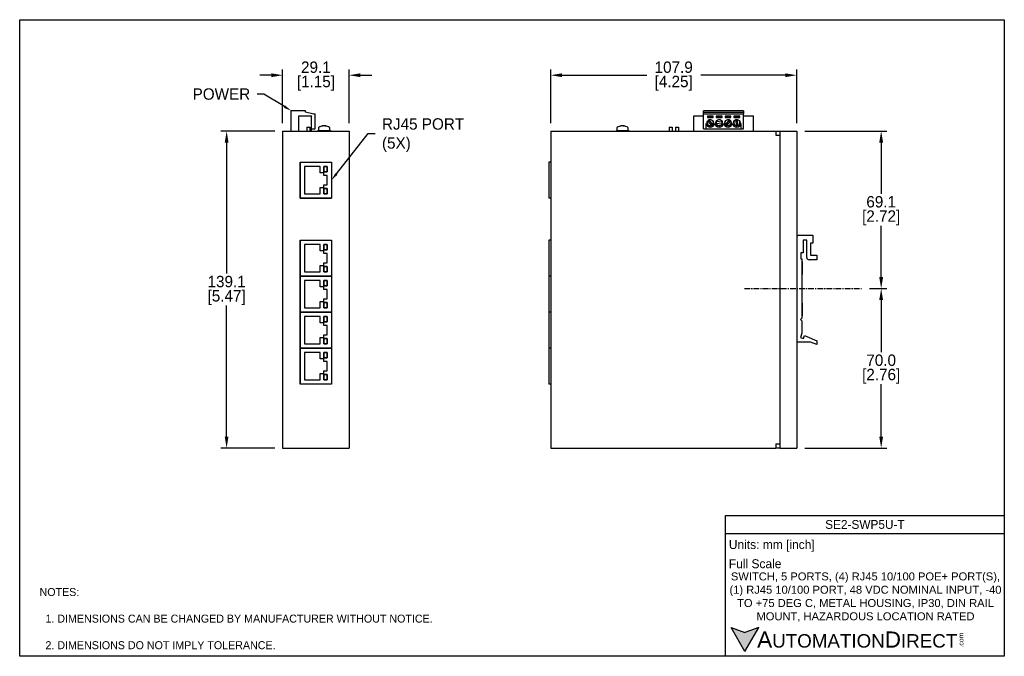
# Model space of a CAD drawing. Header units: inches. Extents: x 0 to 432, y 0 to 279.
import ezdxf
from ezdxf import colors
from ezdxf.entities.mleader import LeaderData, LeaderLine
from ezdxf.math import Vec2, Vec3

# ---------------------------------------------------------------- set-up
doc = ezdxf.new("R2010")
doc.units = ezdxf.units.IN
doc.header["$LTSCALE"] = 10
doc.header["$MEASUREMENT"] = 0
doc.linetypes.add('CENTER', pattern=[0.4, 0.25, -0.05, 0.05, -0.05])
for name, color, linetype in [('CENTER', 40, 'CENTER'), ('DIMENSIONS', 140, 'Continuous'), ('TEXT', 140, 'Continuous')]:
    doc.layers.add(name, color=color, linetype=linetype)
doc.styles.add('型式1', font='txt')
doc.dimstyles.get("Standard").update_dxf_attribs({"dimtxt": 5, "dimasz": 5, "dimexe": 2.5, "dimexo": 3.5, "dimgap": 1, "dimtad": 0, "dimtih": 1, "dimtoh": 1, "dimdec": 1, "dimzin": 0, "dimdsep": 46, "dimtxsty": 'Standard', "dimcen": 0, "dimadec": 0, "dimazin": 0, "dimtfac": 1, "dimtdec": 1, "dimtofl": 0, "dimtmove": 0, "dimatfit": 3, "dimfxl": 1, "dimtolj": 1, "dimtzin": 0, "dimarcsym": 0})

# ---------------------------------------------------------------- blocks, each defined once
blk = doc.blocks.new('*D13')
at = {"layer": 'DEFPOINTS', "color": 0, "transparency": 16777216}
for p in [(369.14, 161.41), (377.8, 161.41), (340.76, 91.42)]:
    blk.add_point(p, dxfattribs=at)
at = {"layer": 'DIMENSIONS', "color": 0, "lineweight": -2, "transparency": 16777216}
for p, q in [((372.64, 161.41), (380.3, 161.41)), ((377.8, 156.41), (377.8, 133.42)), ((377.8, 96.42), (377.8, 119.42)), ((344.26, 91.42), (380.3, 91.42))]:
    blk.add_line(p, q, dxfattribs=at)
at = {"layer": 'DIMENSIONS', "color": 0, "transparency": 16777216}
for points in [[(376.96, 156.41), (378.63, 156.41), (377.8, 161.41)], [(376.96, 96.42), (378.63, 96.42), (377.8, 91.42)]]:
    blk.add_solid(points, dxfattribs=at)
at = {"layer": 'DIMENSIONS', "color": 0, "transparency": 16777216, "char_height": 5, "attachment_point": 5}
for s, insert in [('\\A1;70.0', (377.8, 129.92)), ('\\A1;[2.76]', (377.8, 122.92))]:
    blk.add_mtext(s, dxfattribs=dict(at, insert=insert))
blk = doc.blocks.new('*D14')
at = {"layer": 'DEFPOINTS', "color": 0, "transparency": 16777216}
for p in [(340.76, 230.49), (377.8, 230.49), (369.14, 161.41)]:
    blk.add_point(p, dxfattribs=at)
at = {"layer": 'DIMENSIONS', "color": 0, "lineweight": -2, "transparency": 16777216}
for p, q in [((344.26, 230.49), (380.3, 230.49)), ((377.8, 225.49), (377.8, 202.95)), ((377.8, 166.41), (377.8, 188.95)), ((372.64, 161.41), (380.3, 161.41))]:
    blk.add_line(p, q, dxfattribs=at)
at = {"layer": 'DIMENSIONS', "color": 0, "transparency": 16777216}
for points in [[(376.96, 225.49), (378.63, 225.49), (377.8, 230.49)], [(376.96, 166.41), (378.63, 166.41), (377.8, 161.41)]]:
    blk.add_solid(points, dxfattribs=at)
at = {"layer": 'DIMENSIONS', "color": 0, "transparency": 16777216, "char_height": 5, "attachment_point": 5}
for s, insert in [('\\A1;69.1', (377.8, 199.45)), ('\\A1;[2.72]', (377.8, 192.45))]:
    blk.add_mtext(s, dxfattribs=dict(at, insert=insert))
blk = doc.blocks.new('*D15')
at = {"layer": 'DEFPOINTS', "color": 0, "transparency": 16777216}
for p in [(232.86, 255.02), (232.86, 230.49), (340.76, 230.49)]:
    blk.add_point(p, dxfattribs=at)
at = {"layer": 'DIMENSIONS', "color": 0, "lineweight": -2, "transparency": 16777216}
for p, q in [((232.86, 233.99), (232.86, 257.52)), ((237.86, 255.02), (274.98, 255.02)), ((335.76, 255.02), (298.65, 255.02)), ((340.76, 233.99), (340.76, 257.52))]:
    blk.add_line(p, q, dxfattribs=at)
at = {"layer": 'DIMENSIONS', "color": 0, "transparency": 16777216}
for points in [[(237.86, 255.86), (237.86, 254.19), (232.86, 255.02)], [(335.76, 255.86), (335.76, 254.19), (340.76, 255.02)]]:
    blk.add_solid(points, dxfattribs=at)
at = {"layer": 'DIMENSIONS', "color": 0, "transparency": 16777216, "char_height": 5, "attachment_point": 5}
for s, insert in [('\\A1;107.9', (286.81, 258.52)), ('\\A1;[4.25]', (286.81, 251.52))]:
    blk.add_mtext(s, dxfattribs=dict(at, insert=insert))
blk = doc.blocks.new('*D16')
at = {"layer": 'DEFPOINTS', "color": 0, "transparency": 16777216}
for p in [(115.32, 255.02), (115.32, 230.49), (144.46, 230.49)]:
    blk.add_point(p, dxfattribs=at)
at = {"layer": 'DIMENSIONS', "color": 0, "lineweight": -2, "transparency": 16777216}
for p, q in [((110.32, 255.02), (105.32, 255.02)), ((115.32, 233.99), (115.32, 257.52)), ((144.46, 233.99), (144.46, 257.52)), ((149.46, 255.02), (154.46, 255.02))]:
    blk.add_line(p, q, dxfattribs=at)
at = {"layer": 'DIMENSIONS', "color": 0, "transparency": 16777216}
for points in [[(110.32, 255.86), (110.32, 254.19), (115.32, 255.02)], [(149.46, 255.86), (149.46, 254.19), (144.46, 255.02)]]:
    blk.add_solid(points, dxfattribs=at)
at = {"layer": 'DIMENSIONS', "color": 0, "transparency": 16777216, "char_height": 5, "attachment_point": 5}
for s, insert in [('\\A1;29.1', (129.89, 258.52)), ('\\A1;[1.15]', (129.89, 251.52))]:
    blk.add_mtext(s, dxfattribs=dict(at, insert=insert))
blk = doc.blocks.new('*D17')
at = {"layer": 'DEFPOINTS', "color": 0, "transparency": 16777216}
for p in [(115.32, 230.49), (90.75, 91.42), (115.32, 91.42)]:
    blk.add_point(p, dxfattribs=at)
at = {"layer": 'DIMENSIONS', "color": 0, "lineweight": -2, "transparency": 16777216}
for p, q in [((111.82, 230.49), (88.25, 230.49)), ((90.75, 225.49), (90.75, 167.95)), ((90.75, 96.42), (90.75, 153.95)), ((111.82, 91.42), (88.25, 91.42))]:
    blk.add_line(p, q, dxfattribs=at)
at = {"layer": 'DIMENSIONS', "color": 0, "transparency": 16777216}
for points in [[(89.92, 225.49), (91.58, 225.49), (90.75, 230.49)], [(89.92, 96.42), (91.58, 96.42), (90.75, 91.42)]]:
    blk.add_solid(points, dxfattribs=at)
at = {"layer": 'DIMENSIONS', "color": 0, "transparency": 16777216, "char_height": 5, "attachment_point": 5}
for s, insert in [('\\A1;139.1', (90.75, 164.45)), ('\\A1;[5.47]', (90.75, 157.45))]:
    blk.add_mtext(s, dxfattribs=dict(at, insert=insert))

msp = doc.modelspace()

# ---------------------------------------------------------------- hatches: boundary and pattern name
at = {"layer": 'TEXT'}
msp.add_hatch(color=256, dxfattribs=at).paths.add_polyline_path([(318.04, 2.09), (324.11, 12.59), (318.04, 10.39), (311.98, 12.59)])

# ---------------------------------------------------------------- linework, layer by layer
for p, q in [((119.12, 230.49), (119.12, 239.4)), ((125.29, 239.4), (119.12, 239.4)), ((125.29, 238.74), (125.29, 239.4)), ((128.99, 237.86), (125.29, 238.74)), ((128.99, 238.14), (128.99, 237.86)), ((128.99, 238.14), (129.55, 238.14)), ((129.55, 231.5), (129.55, 238.14)), ((317.42, 239.4), (299.94, 239.4)), ((299.94, 238.74), (299.94, 239.4)), ((299.94, 238.74), (317.42, 238.74)), ((299.94, 238.14), (299.94, 238.74)), ((299.94, 231.5), (299.94, 238.14)), ((299.94, 238.14), (317.42, 238.14)), ((317.42, 239.4), (317.42, 238.74)), ((317.42, 238.74), (317.42, 238.14)), ((317.42, 231.5), (317.42, 238.14)), ((122.43, 230.49), (122.43, 237.22)), ((122.43, 237.22), (128.02, 237.22)), ((128.02, 230.49), (128.02, 237.22)), ((295.6, 230.49), (295.6, 237.22)), ((295.6, 237.22), (299.94, 237.22)), ((300.91, 233.86), (300.91, 231.5)), ((301.58, 237.12), (301.58, 236.49)), ((304.12, 237.12), (301.58, 237.12)), ((301.58, 236.49), (304.12, 236.49)), ((304.12, 236.49), (301.58, 236.49)), ((301.73, 234.91), (303.39, 232.94)), ((303.98, 233.43), (302.32, 235.4)), ((304.12, 236.49), (304.12, 237.12)), ((305.42, 233.93), (307.98, 233.66)), ((305.47, 237.12), (305.47, 236.49)), ((308.01, 237.12), (305.47, 237.12)), ((305.47, 236.49), (308.01, 236.49)), ((308.01, 236.49), (305.47, 236.49)), ((308.06, 234.41), (305.5, 234.68)), ((308.01, 236.49), (308.01, 237.12)), ((311.9, 237.12), (309.36, 237.12)), ((309.36, 237.12), (309.36, 236.49)), ((309.36, 236.49), (311.9, 236.49)), ((311.9, 236.49), (309.36, 236.49)), ((311.19, 235.39), (309.49, 233.44)), ((310.07, 232.95), (311.76, 234.89)), ((311.9, 236.49), (311.9, 237.12)), ((313.24, 237.12), (313.24, 236.49)), ((315.78, 237.12), (313.24, 237.12)), ((313.24, 236.49), (315.78, 236.49)), ((315.78, 236.49), (313.24, 236.49)), ((314.02, 235.42), (314.25, 232.85)), ((315.01, 232.92), (314.78, 235.49)), ((315.78, 236.49), (315.78, 237.12)), ((316.46, 231.5), (316.46, 233.86)), ((317.42, 237.22), (321.76, 237.22)), ((321.76, 230.49), (321.76, 237.22)), ((115.32, 230.49), (115.32, 91.42)), ((115.32, 230.49), (116.85, 230.49)), ((116.85, 230.49), (142.93, 230.49)), ((125.91, 232.26), (125.91, 230.49)), ((125.91, 232.26), (127.26, 232.26)), ((127.26, 232.26), (127.26, 230.49)), ((128.02, 231.5), (129.55, 231.5)), ((130.81, 230.74), (130.81, 230.49)), ((130.81, 230.74), (130.82, 230.74)), ((130.82, 230.74), (130.82, 230.49)), ((130.82, 230.74), (131.05, 230.74)), ((131.03, 231.81), (131.03, 230.74)), ((131.05, 230.74), (131.05, 230.49)), ((131.05, 230.74), (131.32, 230.74)), ((131.32, 230.74), (131.32, 230.49)), ((131.32, 230.74), (131.51, 230.74)), ((131.49, 230.74), (131.95, 230.74)), ((131.9, 230.74), (131.9, 230.49)), ((131.95, 230.74), (131.95, 230.49)), ((131.95, 230.74), (132.41, 230.74)), ((132.41, 230.74), (132.41, 230.49)), ((132.41, 230.74), (132.52, 230.74)), ((132.52, 230.74), (133.27, 230.74)), ((132.74, 230.74), (132.74, 230.49)), ((133.05, 232.81), (133.06, 232.72)), ((133.27, 230.74), (133.27, 230.49)), ((133.27, 230.74), (133.8, 230.74)), ((133.57, 232.79), (133.57, 232.81)), ((133.8, 230.74), (134.55, 230.74)), ((133.8, 230.74), (133.8, 230.49)), ((134.02, 232.81), (134, 232.67)), ((134.33, 230.74), (134.33, 230.49)), ((134.55, 230.74), (134.66, 230.74)), ((134.66, 230.74), (134.66, 230.49)), ((134.66, 230.74), (135.12, 230.74)), ((135.12, 230.74), (135.58, 230.74)), ((135.12, 230.74), (135.12, 230.49)), ((135.17, 230.74), (135.17, 230.49)), ((135.55, 230.74), (135.75, 230.74)), ((135.75, 230.74), (135.75, 230.49)), ((135.75, 230.74), (136.02, 230.74)), ((136.02, 230.74), (136.02, 230.49)), ((136.02, 230.74), (136.25, 230.74)), ((136.03, 230.74), (136.03, 231.81)), ((136.25, 230.74), (136.25, 230.49)), ((136.25, 230.74), (136.26, 230.74)), ((136.26, 230.49), (136.26, 230.74)), ((142.93, 230.49), (144.46, 230.49)), ((144.46, 230.49), (144.46, 91.42)), ((232.86, 230.49), (232.86, 91.42)), ((232.86, 230.49), (234.39, 230.49)), ((234.39, 230.49), (331.64, 230.49)), ((261.66, 230.74), (261.66, 230.49)), ((261.66, 230.74), (261.67, 230.74)), ((261.67, 230.74), (261.67, 230.49)), ((261.67, 230.74), (261.9, 230.74)), ((261.89, 231.81), (261.89, 230.74)), ((261.9, 230.74), (261.9, 230.49)), ((261.9, 230.74), (262.17, 230.74)), ((262.17, 230.74), (262.17, 230.49)), ((262.17, 230.74), (262.37, 230.74)), ((262.34, 230.74), (262.8, 230.74)), ((262.75, 230.74), (262.75, 230.49)), ((262.8, 230.74), (262.8, 230.49)), ((262.8, 230.74), (263.26, 230.74)), ((263.26, 230.74), (263.26, 230.49)), ((263.26, 230.74), (263.37, 230.74)), ((263.37, 230.74), (264.12, 230.74)), ((263.59, 230.74), (263.59, 230.49)), ((263.91, 232.72), (263.9, 232.81)), ((264.12, 230.74), (264.12, 230.49)), ((264.12, 230.74), (264.65, 230.74)), ((264.43, 232.81), (264.43, 232.79)), ((264.65, 230.74), (265.4, 230.74)), ((264.65, 230.74), (264.65, 230.49)), ((264.85, 232.67), (264.87, 232.81)), ((265.18, 230.74), (265.18, 230.49)), ((265.4, 230.74), (265.51, 230.74)), ((265.51, 230.74), (265.51, 230.49)), ((265.51, 230.74), (265.97, 230.74)), ((265.97, 230.74), (265.97, 230.49)), ((266, 230.74), (266.43, 230.74)), ((266.02, 230.74), (266.02, 230.49)), ((266.41, 230.74), (266.6, 230.74)), ((266.6, 230.74), (266.6, 230.49)), ((266.6, 230.74), (266.87, 230.74)), ((266.87, 230.74), (266.87, 230.49)), ((266.87, 230.74), (267.1, 230.74)), ((266.89, 230.74), (266.89, 231.81)), ((267.1, 230.74), (267.1, 230.49)), ((267.1, 230.74), (267.11, 230.74)), ((267.11, 230.49), (267.11, 230.74)), ((284.77, 232.26), (284.77, 230.49)), ((284.77, 232.26), (286.09, 232.26)), ((286.09, 232.26), (286.09, 230.49)), ((287.61, 232.26), (287.61, 230.49)), ((287.61, 232.26), (288.94, 232.26)), ((288.94, 232.26), (288.94, 230.49)), ((299.94, 231.5), (300.91, 231.5)), ((300.91, 231.5), (316.46, 231.5)), ((316.46, 231.5), (317.42, 231.5)), ((331.64, 230.49), (331.64, 228.71)), ((331.64, 230.49), (333.4, 230.49)), ((333.4, 230.49), (333.4, 91.42)), ((333.4, 230.49), (339.24, 230.49)), ((339.24, 230.49), (340.76, 230.49)), ((340.76, 230.49), (340.76, 91.42)), ((331.64, 228.71), (332.72, 228.71)), ((332.72, 228.71), (333.14, 228.71)), ((333.14, 228.71), (333.4, 228.71)), ((123.07, 216.82), (122.99, 216.82)), ((122.99, 216.82), (122.99, 201.07)), ((123.07, 201.09), (123.07, 216.82)), ((123.07, 216.82), (136.71, 216.82)), ((136.71, 216.82), (136.71, 201.09)), ((232.86, 216.82), (232, 216.82)), ((232, 216.82), (232, 201.09)), ((131.79, 214.99), (124.94, 214.99)), ((124.94, 214.99), (124.94, 202.92)), ((131.79, 212.15), (131.79, 214.99)), ((133.32, 212.15), (131.79, 212.15)), ((134.84, 214.99), (133.32, 214.99)), ((133.32, 214.99), (133.32, 212.57)), ((133.32, 212.57), (134.84, 212.57)), ((133.32, 211), (133.32, 212.15)), ((133.34, 214.96), (134.82, 214.96)), ((133.34, 214.96), (133.55, 214.76)), ((133.34, 212.6), (133.34, 214.96)), ((133.55, 212.8), (133.34, 212.6)), ((134.82, 212.6), (133.34, 212.6)), ((134.82, 214.96), (134.61, 214.76)), ((134.61, 212.8), (134.82, 212.6)), ((134.82, 214.96), (134.82, 212.6)), ((134.84, 212.57), (134.84, 214.99)), ((134.84, 211), (133.32, 211)), ((134.84, 206.91), (134.84, 211)), ((131.79, 202.92), (131.79, 205.75)), ((131.79, 205.75), (133.32, 205.75)), ((133.32, 205.75), (133.32, 206.91)), ((133.32, 206.91), (134.84, 206.91)), ((134.84, 205.33), (133.32, 205.33)), ((133.32, 205.33), (133.32, 202.92)), ((133.34, 205.31), (134.82, 205.31)), ((133.34, 205.31), (133.55, 205.11)), ((133.34, 202.95), (133.34, 205.31)), ((133.55, 203.15), (133.34, 202.95)), ((134.82, 202.95), (133.34, 202.95)), ((134.82, 205.31), (134.61, 205.11)), ((134.61, 203.15), (134.82, 202.95)), ((134.82, 205.31), (134.82, 202.95)), ((134.84, 202.92), (134.84, 205.33)), ((122.99, 201.07), (136.71, 201.07)), ((136.71, 201.09), (123.07, 201.09)), ((124.94, 202.92), (131.79, 202.92)), ((133.32, 202.92), (134.84, 202.92)), ((136.71, 201.07), (136.71, 201.09)), ((232.86, 201.09), (232, 201.09)), ((123.07, 182.48), (122.99, 182.48)), ((122.99, 182.48), (122.99, 119.49)), ((123.07, 182.62), (136.71, 182.62)), ((123.07, 166.88), (123.07, 182.62)), ((136.71, 182.62), (136.71, 166.88)), ((232, 182.62), (232, 166.88)), ((232.86, 182.62), (232, 182.62)), ((341.76, 184.82), (347.76, 184.82)), ((345.18, 182.62), (343.56, 182.62)), ((343.56, 182.62), (343.56, 177.12)), ((345.18, 175.02), (345.18, 182.62)), ((347.76, 184.82), (347.76, 181.32)), ((131.79, 180.79), (124.94, 180.79)), ((124.94, 180.79), (124.94, 168.72)), ((131.79, 177.95), (131.79, 180.79)), ((133.32, 177.95), (131.79, 177.95)), ((134.84, 180.79), (133.32, 180.79)), ((133.32, 180.79), (133.32, 178.37)), ((133.32, 178.37), (134.84, 178.37)), ((133.32, 176.8), (133.32, 177.95)), ((133.52, 180.58), (133.34, 180.76)), ((133.34, 180.76), (134.82, 180.76)), ((133.34, 178.4), (133.34, 180.76)), ((133.34, 178.4), (133.52, 178.58)), ((134.82, 178.4), (133.34, 178.4)), ((134.64, 180.58), (134.82, 180.76)), ((134.82, 178.4), (134.64, 178.58)), ((134.82, 180.76), (134.82, 178.4)), ((134.84, 178.37), (134.84, 180.79)), ((343.56, 177.12), (342.56, 177.12)), ((342.56, 177.12), (342.56, 174.42)), ((347.76, 181.32), (346.76, 181.32)), ((346.76, 181.32), (346.76, 176.02)), ((134.84, 176.8), (133.32, 176.8)), ((134.84, 172.71), (134.84, 176.8)), ((342.56, 174.42), (343.06, 174.42)), ((343.06, 174.42), (343.06, 148.4)), ((343.11, 173.08), (343.06, 173.08)), ((343.11, 173.08), (343.11, 168.52)), ((349.56, 174.02), (346.18, 174.02)), ((346.76, 176.02), (349.56, 176.02)), ((349.56, 176.02), (349.56, 174.02)), ((124.94, 168.72), (131.79, 168.72)), ((131.79, 168.72), (131.79, 171.55)), ((131.79, 171.55), (133.32, 171.55)), ((133.32, 171.55), (133.32, 172.71)), ((133.32, 172.71), (134.84, 172.71)), ((134.84, 171.13), (133.32, 171.13)), ((133.32, 171.13), (133.32, 168.72)), ((133.32, 168.72), (134.84, 168.72)), ((133.34, 171.11), (134.82, 171.11)), ((133.34, 171.11), (133.52, 170.93)), ((133.34, 168.75), (133.34, 171.11)), ((133.34, 168.75), (133.52, 168.92)), ((134.82, 168.75), (133.34, 168.75)), ((134.64, 170.93), (134.82, 171.11)), ((134.64, 168.92), (134.82, 168.75)), ((134.82, 171.11), (134.82, 168.75)), ((134.84, 168.72), (134.84, 171.13)), ((343.11, 168.52), (343.11, 167.58)), ((136.71, 166.88), (123.07, 166.88)), ((123.07, 166.82), (136.71, 166.82)), ((123.07, 151.09), (123.07, 166.82)), ((131.79, 164.99), (124.94, 164.99)), ((124.94, 164.99), (124.94, 152.92)), ((131.79, 162.15), (131.79, 164.99)), ((134.84, 164.99), (133.32, 164.99)), ((133.32, 164.99), (133.32, 162.57)), ((133.52, 164.78), (133.34, 164.96)), ((133.34, 164.96), (134.82, 164.96)), ((133.34, 162.6), (133.34, 164.96)), ((134.64, 164.78), (134.82, 164.96)), ((134.82, 164.96), (134.82, 162.6)), ((134.84, 162.57), (134.84, 164.99)), ((136.71, 166.82), (136.71, 166.88)), ((136.71, 166.82), (136.71, 151.09)), ((232.86, 166.88), (232, 166.88)), ((232, 166.82), (232, 151.09)), ((232.86, 166.82), (232, 166.82)), ((343.06, 167.58), (343.11, 167.58)), ((133.32, 162.15), (131.79, 162.15)), ((133.32, 162.57), (134.84, 162.57)), ((133.32, 161), (133.32, 162.15)), ((134.84, 161), (133.32, 161)), ((133.34, 162.6), (133.52, 162.78)), ((134.82, 162.6), (133.34, 162.6)), ((134.82, 162.6), (134.64, 162.78)), ((134.84, 156.91), (134.84, 161)), ((131.79, 152.92), (131.79, 155.75)), ((131.79, 155.75), (133.32, 155.75)), ((133.32, 155.75), (133.32, 156.91)), ((133.32, 156.91), (134.84, 156.91)), ((124.94, 152.92), (131.79, 152.92)), ((134.84, 155.33), (133.32, 155.33)), ((133.32, 155.33), (133.32, 152.92)), ((133.32, 152.92), (134.84, 152.92)), ((133.34, 155.31), (134.82, 155.31)), ((133.34, 155.31), (133.52, 155.13)), ((133.34, 152.95), (133.34, 155.31)), ((133.34, 152.95), (133.52, 153.12)), ((134.82, 152.95), (133.34, 152.95)), ((134.64, 155.13), (134.82, 155.31)), ((134.64, 153.12), (134.82, 152.95)), ((134.82, 155.31), (134.82, 152.95)), ((134.84, 152.92), (134.84, 155.33)), ((343.11, 154.92), (343.06, 154.92)), ((343.11, 154.92), (343.11, 149.42)), ((136.71, 151.09), (123.07, 151.09)), ((123.07, 151.02), (136.71, 151.02)), ((123.07, 135.29), (123.07, 151.02)), ((131.79, 149.19), (124.94, 149.19)), ((124.94, 149.19), (124.94, 137.12)), ((128.93, 151.02), (128.86, 151.09)), ((130.92, 151.09), (130.85, 151.02)), ((131.79, 146.36), (131.79, 149.19)), ((134.84, 149.19), (133.32, 149.19)), ((133.32, 149.19), (133.32, 146.77)), ((133.52, 148.98), (133.34, 149.16)), ((133.34, 149.16), (134.82, 149.16)), ((133.34, 146.8), (133.34, 149.16)), ((133.34, 146.8), (133.52, 146.98)), ((134.64, 148.98), (134.82, 149.16)), ((134.82, 146.8), (134.64, 146.98)), ((134.82, 149.16), (134.82, 146.8)), ((134.84, 146.77), (134.84, 149.19)), ((136.71, 151.02), (136.71, 151.09)), ((136.71, 151.02), (136.71, 135.29)), ((232.86, 151.09), (232, 151.09)), ((232, 151.02), (232, 135.29)), ((232.86, 151.02), (232, 151.02)), ((343.06, 148.4), (342.46, 147.81)), ((342.46, 147.81), (343.06, 147.21)), ((343.06, 149.42), (343.11, 149.42)), ((343.06, 147.21), (343.06, 141.8)), ((133.32, 146.36), (131.79, 146.36)), ((133.32, 146.77), (134.84, 146.77)), ((133.32, 145.2), (133.32, 146.36)), ((134.84, 145.2), (133.32, 145.2)), ((134.82, 146.8), (133.34, 146.8)), ((134.84, 141.11), (134.84, 145.2)), ((131.79, 137.12), (131.79, 139.95)), ((131.79, 139.95), (133.32, 139.95)), ((133.32, 139.95), (133.32, 141.11)), ((133.32, 141.11), (134.84, 141.11)), ((134.84, 139.54), (133.32, 139.54)), ((133.32, 139.54), (133.32, 137.12)), ((133.34, 139.51), (134.82, 139.51)), ((133.34, 139.51), (133.52, 139.33)), ((133.34, 137.15), (133.34, 139.51)), ((134.64, 139.33), (134.82, 139.51)), ((134.82, 139.51), (134.82, 137.15)), ((134.84, 137.12), (134.84, 139.54)), ((343.06, 141.8), (342.37, 139.89)), ((342.37, 139.89), (343.69, 139.41)), ((343.69, 139.41), (344.17, 140.76)), ((344.17, 140.76), (349.56, 138.52)), ((349.56, 138.52), (349.56, 136.82)), ((136.71, 135.29), (123.07, 135.29)), ((123.07, 135.22), (136.71, 135.22)), ((123.07, 119.49), (123.07, 135.22)), ((124.94, 137.12), (131.79, 137.12)), ((133.32, 137.12), (134.84, 137.12)), ((133.34, 137.15), (133.52, 137.33)), ((134.82, 137.15), (133.34, 137.15)), ((134.64, 137.33), (134.82, 137.15)), ((136.71, 135.22), (136.71, 135.29)), ((136.71, 135.22), (136.71, 119.49)), ((232.86, 135.29), (232, 135.29)), ((232.86, 135.22), (232, 135.22)), ((232, 135.22), (232, 119.49)), ((346.76, 137.82), (340.76, 137.82)), ((349.56, 136.82), (346.76, 137.82)), ((131.79, 133.39), (124.94, 133.39)), ((124.94, 133.39), (124.94, 121.32)), ((131.79, 130.56), (131.79, 133.39)), ((133.32, 130.56), (131.79, 130.56)), ((134.84, 133.39), (133.32, 133.39)), ((133.32, 133.39), (133.32, 130.98)), ((133.32, 130.98), (134.84, 130.98)), ((133.32, 129.4), (133.32, 130.56)), ((133.52, 133.19), (133.34, 133.36)), ((133.34, 133.36), (134.82, 133.36)), ((133.34, 131), (133.34, 133.36)), ((133.34, 131), (133.52, 131.18)), ((134.82, 131), (133.34, 131)), ((134.64, 133.19), (134.82, 133.36)), ((134.82, 131), (134.64, 131.18)), ((134.82, 133.36), (134.82, 131)), ((134.84, 130.98), (134.84, 133.39)), ((134.84, 129.4), (133.32, 129.4)), ((133.32, 124.16), (133.32, 125.31)), ((133.32, 125.31), (134.84, 125.31)), ((134.84, 125.31), (134.84, 129.4)), ((124.94, 121.32), (131.79, 121.32)), ((131.79, 121.32), (131.79, 124.16)), ((131.79, 124.16), (133.32, 124.16)), ((134.84, 123.74), (133.32, 123.74)), ((133.32, 123.74), (133.32, 121.32)), ((133.32, 121.32), (134.84, 121.32)), ((133.34, 123.71), (134.82, 123.71)), ((133.34, 123.71), (133.52, 123.53)), ((133.34, 121.35), (133.34, 123.71)), ((133.34, 121.35), (133.52, 121.53)), ((134.82, 121.35), (133.34, 121.35)), ((134.64, 123.53), (134.82, 123.71)), ((134.64, 121.53), (134.82, 121.35)), ((134.82, 123.71), (134.82, 121.35)), ((134.84, 121.32), (134.84, 123.74)), ((122.99, 119.49), (123.07, 119.49)), ((136.71, 119.49), (123.07, 119.49)), ((232.86, 119.49), (232, 119.49)), ((115.32, 91.42), (116.85, 91.42)), ((116.85, 91.42), (142.93, 91.42)), ((142.93, 91.42), (144.46, 91.42)), ((232.86, 91.42), (234.39, 91.42)), ((234.39, 91.42), (331.64, 91.42)), ((331.64, 93.2), (332.72, 93.2)), ((331.64, 93.2), (331.64, 91.42)), ((333.4, 91.42), (331.64, 91.42)), ((332.72, 93.2), (333.14, 93.2)), ((333.14, 93.2), (333.4, 93.2)), ((333.4, 91.42), (339.24, 91.42)), ((339.24, 91.42), (340.76, 91.42))]:
    msp.add_line(p, q)
for centre in [(302.85, 234.17), (306.74, 234.17), (310.63, 234.17), (314.51, 234.17)]:
    msp.add_circle(centre, 1.4)
for centre, radius, start, end in [((302.85, 234.17), 1.97, 188.9907, 351.0093), ((302.85, 234.17), 1.35, 146.4405, 293.5595), ((302.85, 234.17), 1.35, 113.5595, 146.4405), ((302.85, 234.17), 1.35, 326.4405, 113.5595), ((302.85, 234.17), 1.35, 293.5595, 326.4405), ((306.74, 234.17), 1.97, 188.9907, 351.0093), ((306.74, 234.17), 1.35, 157.5595, 190.4405), ((306.74, 234.17), 1.35, 190.4405, 337.5595), ((306.74, 234.17), 1.35, 10.4405, 157.5595), ((306.74, 234.17), 1.35, 337.5595, 10.4405), ((310.63, 234.17), 1.97, 188.9907, 351.0093), ((310.63, 234.17), 1.35, 65.4405, 212.5595), ((310.63, 234.17), 1.35, 212.5595, 245.4405), ((310.63, 234.17), 1.35, 245.4405, 32.5595), ((310.63, 234.17), 1.35, 32.5595, 65.4405), ((314.51, 234.17), 1.97, 188.9907, 351.0093), ((314.51, 234.17), 1.35, 111.4405, 258.5595), ((314.51, 234.17), 1.35, 78.5595, 111.4405), ((314.51, 234.17), 1.35, 291.4405, 78.5595), ((131.33, 231.81), 0.3, 126.4837, 180), ((133.53, 228.84), 4, 97.6755, 126.4837), ((133.31, 230.51), 2.31, 96.5501, 112.8088), ((132.63, 230.67), 1.98, 83.8597, 96.1403), ((133.79, 230.26), 2.57, 96.5813, 111.726), ((133.23, 230.87), 1.96, 64.9844, 82.1734), ((133.29, 230.31), 2.51, 73.3834, 83.5056), ((133.79, 231.13), 1.7, 63.2825, 82.1997), ((134.31, 229.91), 2.75, 84.7834, 95.2166), ((133.53, 228.84), 4, 53.5163, 82.3245), ((135.73, 231.81), 0.3, 0, 53.5163), ((262.19, 231.81), 0.3, 126.4837, 180), ((264.39, 228.84), 4, 97.6755, 126.4837), ((264.16, 230.51), 2.31, 96.5501, 112.8088), ((263.48, 230.67), 1.98, 83.8597, 96.1403), ((264.64, 230.26), 2.57, 96.5813, 111.726), ((264.08, 230.87), 1.96, 64.9844, 82.1734), ((264.14, 230.31), 2.51, 73.3834, 83.5056), ((264.64, 231.13), 1.7, 63.2825, 82.1997), ((265.16, 229.91), 2.75, 84.7834, 95.2166), ((264.39, 228.84), 4, 53.5163, 82.3245), ((266.59, 231.81), 0.3, 0, 53.5163), ((314.51, 234.17), 1.35, 258.5595, 291.4405), ((341.76, 183.82), 1, 90, 180), ((346.18, 175.02), 1, 180, 270)]:
    msp.add_arc(centre, radius, start, end)
at = {"layer": 'CENTER'}
msp.add_line((317.82, 161.41), (369.14, 161.41), dxfattribs=at)
at = {"layer": 'DEFPOINTS'}
msp.add_lwpolyline([(431.8, 0), (0, 0), (0, 279.4), (431.8, 279.4)], close=True, dxfattribs=at)
at = {"layer": 'TEXT'}
for p, q in [((309.54, 61.78), (431.8, 61.78)), ((309.54, 0), (309.54, 61.78)), ((431.8, 61.78), (431.8, 0)), ((309.54, 53.92), (431.8, 53.92)), ((318.04, 2.09), (311.98, 12.59)), ((311.98, 12.59), (318.04, 10.39)), ((318.04, 2.09), (324.11, 12.59)), ((324.11, 12.59), (318.04, 10.39)), ((431.8, 0), (309.54, 0))]:
    msp.add_line(p, q, dxfattribs=at)

# ---------------------------------------------------------------- texts
at = {"layer": 'DIMENSIONS', "char_height": 3.5}
for insert, attachment_point in [((98.61, 112.42), 6), ((130.2, 112.22), 4)]:
    msp.add_mtext('\\A1;', dxfattribs=dict(at, insert=insert, attachment_point=attachment_point))
at = {"layer": 'TEXT', "style": '型式1'}
for s, insert, char_height, width, attachment_point in [('{\\fAR MingtiM BIG-5|b0|i0|c136|p49;\\H1.1078x;SE2-SWP5U-T}', (370.67, 57.85), 3.5, 122.2564, 5), ('{\\fArial|b0|i0|c0|p34;     \\H1.2x;A\\H0.8333x;UTOMATION\\H1.2x;D\\H0.8333x;IRECT}', (311.98, 7.33), 5.8906, 99.9641, 4)]:
    msp.add_mtext(s, dxfattribs=dict(at, insert=insert, char_height=char_height, width=width, attachment_point=attachment_point))
at = {"layer": 'TEXT'}
for s, insert, char_height, width, attachment_point in [(' Units: mm [inch]', (309.54, 48.46), 3.9271, 141.0618, 4), (' Full Scale', (309.54, 40.61), 3.9271, 140.6787, 4), ('{\\fArial|b0|i0|c0|p34;SWITCH, 5 PORTS, (4) RJ45 10/100 POE+ PORT(S), (1) RJ45 10/100 PORT, 48 VDC NOMINAL INPUT, -40 TO +75 DEG C, METAL HOUSING, IP30, DIN RAIL MOUNT, HAZARDOUS LOCATION RATED}', (370.92, 25.99), 3.5, 121.135, 5)]:
    msp.add_mtext(s, dxfattribs=dict(at, insert=insert, char_height=char_height, width=width, attachment_point=attachment_point))
at = {"layer": 'TEXT', "insert": (8.71, 29.97), "char_height": 3.5, "attachment_point": 1}
msp.add_mtext_dynamic_manual_height_columns('NOTES:\\P\\P  1. DIMENSIONS CAN BE CHANGED BY MANUFACTURER WITHOUT NOTICE.\\P  \\P  2. DIMENSIONS DO NOT IMPLY TOLERANCE.', width=279.7696, gutter_width=17.5, heights=[0], dxfattribs=at)
at = {"layer": 'TEXT', "insert": (411.76, 3.89), "char_height": 2.1206, "width": 6.2841, "attachment_point": 1, "rotation": 90, "style": '型式1'}
msp.add_mtext('{\\fArial|b0|i0|c0|p34;.com}', dxfattribs=at)

# ---------------------------------------------------------------- dimensions: what is measured, and where the dimension line sits
at = {"layer": 'DIMENSIONS'}
for base, p1, p2, picture, middle in [((115.32, 255.02), (144.46, 230.49), (115.32, 230.49), '*D16', (129.89, 255.02)), ((232.86, 255.02), (340.76, 230.49), (232.86, 230.49), '*D15', (286.81, 255.02))]:
    dim = msp.add_linear_dim(base=base, p1=p1, p2=p2, dimstyle='Standard', override={"dimpost": '\\X'}, dxfattribs=at)
    dim.commit()
    dim.dimension.update_dxf_attribs({"geometry": picture, "text_midpoint": middle})
for base, p1, p2, picture, middle in [((90.75, 91.42), (115.32, 230.49), (115.32, 91.42), '*D17', (90.75, 160.95)), ((377.8, 230.49), (369.14, 161.41), (340.76, 230.49), '*D14', (377.8, 195.95)), ((377.8, 161.41), (340.76, 91.42), (369.14, 161.41), '*D13', (377.8, 126.42))]:
    dim = msp.add_linear_dim(base=base, p1=p1, p2=p2, angle=90, dimstyle='Standard', override={"dimpost": '\\X'}, dxfattribs=at)
    dim.commit()
    dim.dimension.update_dxf_attribs({"geometry": picture, "text_midpoint": middle})

# ---------------------------------------------------------------- leaders
ml = msp.add_multileader_mtext('Standard', dxfattribs=at)
ml.set_content('POWER', color=256)
ml.set_leader_properties()
ml.build(insert=Vec2(0, 0))
ml.multileader.update_dxf_attribs({"text_left_attachment_type": 2, "text_right_attachment_type": 2, "dogleg_length": 3, "arrow_head_size": 3.5})
ctx = ml.context
ctx.base_point, ctx.char_height, ctx.arrow_head_size, ctx.landing_gap_size, ctx.plane_origin = Vec3(73.09, 246.77), 5, 3.5, 3, Vec3(119.12, 239.4)
ctx.left_attachment, ctx.right_attachment, ctx.text_align_type = 2, 2, 2
notes = []
notes.append((ctx, [(1, (1, 1, 0), (107.09, 246.77), (-1, 0), 3, [(0, [(119.12, 239.4)], 0, [])])]))
ctx.mtext.insert, ctx.mtext.alignment, ctx.mtext.flow_direction = Vec3(101.09, 249.27), 3, 5
ml = msp.add_multileader_mtext('Standard', dxfattribs=at)
ml.set_content('RJ45 PORT\\P(5X)', color=256)
ml.set_leader_properties()
ml.build(insert=Vec2(0, 0))
ml.multileader.update_dxf_attribs({"text_left_attachment_type": 2, "text_right_attachment_type": 2, "dogleg_length": 3, "arrow_head_size": 3.5})
ctx = ml.context
ctx.base_point, ctx.char_height, ctx.arrow_head_size, ctx.landing_gap_size, ctx.plane_origin = Vec3(155.88, 229.47), 5, 3.5, 3, Vec3(136.71, 208.95)
ctx.left_attachment, ctx.right_attachment = 2, 2
notes.append((ctx, [(0, (1, 1, 0), (152.88, 229.47), (1, 0), 3, [(0, [(136.71, 208.95)], 0, [])])]))
ctx.mtext.insert, ctx.mtext.flow_direction = Vec3(158.88, 236.13), 5
for ctx, leaders in notes:
    for number, flags, end, landing, length, lines in leaders:
        leader = LeaderData()
        leader.index, (leader.has_last_leader_line, leader.has_dogleg_vector, leader.attachment_direction) = number, flags
        leader.last_leader_point, leader.dogleg_vector, leader.dogleg_length = Vec3(end), Vec3(landing), length
        for number, points, colour, breaks in lines:
            line = LeaderLine()
            line.index, line.vertices, line.color, line.breaks = number, Vec3.list(points), colors.encode_raw_color(colour), breaks
            leader.lines.append(line)
        ctx.leaders.append(leader)

doc.saveas('drawing.dxf')
